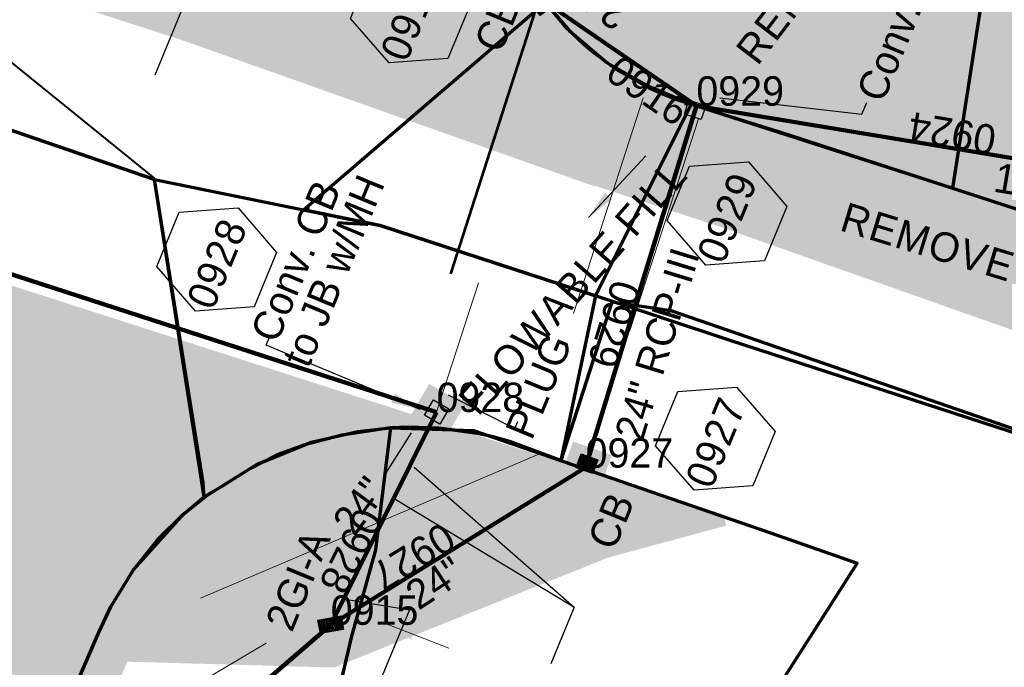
# Model space of a CAD drawing. Extents: x 1160061 to 2574774, y 200346 to 1150371.
# Tile 109 of 123: x 2483338 to 2483505, y 368956 to 369066. Entities that reach past the tile are written whole.
import ezdxf
from ezdxf.enums import TextEntityAlignment as Align

# ---------------------------------------------------------------- set-up
doc = ezdxf.new("R2010")
doc.units = 0
doc.header["$MEASUREMENT"] = 0
doc.linetypes.add('DGN Style 2', pattern=[29.296317, 17.57779, -11.718527])
for name, color, linetype, lineweight in [('Exist Plan Preparation Drainage Notes Label', 31, 'Continuous', 30), ('Exist Plan Preparation Watershed Blue', 5, 'Continuous', 30), ('Prop Drainage Structure Box Number Symbol CELL', 9, 'Continuous', 30), ('Prop Drainage Structure Catch Basin Convert From Drop Inlet CELL', 7, 'Continuous', 30), ('Prop Drainage Structure Catch Basin Grate 840 03E CELL', 7, 'Continuous', 30), ('Prop Drainage Structure Catch Basin Grate 840 03E Label', 9, 'Continuous', 30), ('Prop Drainage Structure Catch Basin Grate 840 03F CELL', 7, 'Continuous', 30), ('Prop Drainage Structure Catch Basin Grate 840 03F Label', 9, 'Continuous', 30), ('Prop Drainage Structure Drop Inlet Grate 2 Narrow Slots and Sag Grates 840 24 CELL', 7, 'Continuous', 30), ('Prop Drainage Structure Drop Inlet Grate 2 Narrow Slots and Sag Grates 840 24 Label', 9, 'Continuous', 30), ('Prop Drainage Structure Flowable Fill Label', 101, 'Continuous', 30), ('Prop Drainage Structure Junction Box Convert From Catch Basin CELL', 7, 'Continuous', 30), ('Prop Drainage Structure Junction Box with Manhole Convert From Catch Basin Label', 9, 'Continuous', 30), ('Prop Drainage Structure Pipe RCP 15in Class III', 9, 'Continuous', 211), ('Prop Drainage Structure Pipe RCP 15in Class III Label', 9, 'Continuous', 30), ('Prop Drainage Structure Pipe RCP 24in Class III', 9, 'Continuous', 211), ('Prop Drainage Structure Pipe RCP 24in Class III Label', 9, 'Continuous', 30), ('Prop Drainage Structure Pipe RCP 30in Class III', 9, 'Continuous', 211), ('Prop Drainage Structure Pipe Removal Label', 9, 'Continuous', 30), ('Prop Drainage Structure Plot Symbol 20 Scale', 9, 'DGN Style 2', 13), ('Prop Drainage Structure Plot Symbol 20 Scale CELL', 9, 'DGN Style 2', 13), ('Prop Drainage Structure Plot Symbol 50 Scale', 9, 'DGN Style 2', 13), ('Prop Drainage Structure Plot Symbol 50 Scale CELL', 9, 'DGN Style 2', 13), ('Prop Plan Preparation Grade to Drain Arrows CELL', 7, 'Continuous', 13), ('Prop Vertical Profile Ditch Grade Median Label', 5, 'Continuous', 40)]:
    doc.layers.add(name, color=color, linetype=linetype, lineweight=lineweight)
for name, color, linetype, lineweight, plot in [('Scratch_Level_5', 6, 'Continuous', 0, False), ('Scratch_Level_6', 30, 'Continuous', 0, False), ('Scratch_Level_8', 171, 'Continuous', 0, False), ('Scratch_Level_9', 9, 'Continuous', 0, False)]:
    doc.layers.add(name, color=color, linetype=linetype, lineweight=lineweight, plot=plot)
doc.styles.add('Style-font041', font='font041.shx')
doc.styles.add('Style-GEOMETRICFUTURA_211_M_L', font='GEOMETRICFUTURA_211_M_L.shx')
doc.dimstyles.new('erosion_control', dxfattribs={"dimtxt": 4.99999, "dimasz": 9.99998, "dimexe": 2.499995, "dimexo": 2.499995, "dimgap": 2.499995, "dimtad": 0, "dimtih": 1, "dimtoh": 1, "dimzin": 3, "dimdsep": 46, "dimtxsty": 'Style-GEOMETRICFUTURA_211_M_L', "dimcen": 0.09, "dimaunit": 1, "dimadec": 4, "dimazin": 3, "dimtfac": 1, "dimtofl": 0, "dimtmove": 0, "dimatfit": 1, "dimfxl": 1, "dimtzin": 3, "dimlwd": 106, "dimarcsym": 0})

# ---------------------------------------------------------------- blocks, each defined once
blk = doc.blocks.new('PROP DRAINAGE STRUCTURE BOX NUMBER SYMBOL_24')
at = {"layer": 'Prop Drainage Structure Box Number Symbol CELL', "flags": 128}
blk.add_lwpolyline([(-5.000009, 8.944294), (5.000009, 8.944294), (9.47214, 0), (5.000009, -8.944294), (-5.000009, -8.944294), (-9.47214, 0), (-5.000009, 8.944294)], dxfattribs=at)
at = {"layer": 'Prop Drainage Structure Box Number Symbol CELL', "insert": (-0.589188, -0.318055), "char_height": 4.99999, "attachment_point": 5, "line_spacing_factor": 0.6, "style": 'Style-GEOMETRICFUTURA_211_M_L'}
blk.add_mtext('\\T1.056;0916', dxfattribs=at)
blk = doc.blocks.new('PROP DRAINAGE STRUCTURE BOX NUMBER SYMBOL_32')
at = {"layer": 'Prop Drainage Structure Box Number Symbol CELL', "flags": 128}
blk.add_lwpolyline([(-5.000009, 8.944294), (5.000009, 8.944294), (9.47214, 0), (5.000009, -8.944294), (-5.000009, -8.944294), (-9.47214, 0), (-5.000009, 8.944294)], dxfattribs=at)
at = {"layer": 'Prop Drainage Structure Box Number Symbol CELL', "insert": (-0.530855, -0.318055), "char_height": 4.99999, "attachment_point": 5, "line_spacing_factor": 0.6, "style": 'Style-GEOMETRICFUTURA_211_M_L'}
blk.add_mtext('\\T1.051;0927', dxfattribs=at)
blk = doc.blocks.new('PROP DRAINAGE STRUCTURE BOX NUMBER SYMBOL_33')
at = {"layer": 'Prop Drainage Structure Box Number Symbol CELL', "flags": 128}
blk.add_lwpolyline([(-5.000009, 8.944294), (5.000009, 8.944294), (9.47214, 0), (5.000009, -8.944294), (-5.000009, -8.944294), (-9.47214, 0), (-5.000009, 8.944294)], dxfattribs=at)
at = {"layer": 'Prop Drainage Structure Box Number Symbol CELL', "insert": (-0.586916, -0.318055), "char_height": 4.99999, "attachment_point": 5, "line_spacing_factor": 0.6, "style": 'Style-GEOMETRICFUTURA_211_M_L'}
blk.add_mtext('\\T1.051;0928', dxfattribs=at)
blk = doc.blocks.new('PROP DRAINAGE STRUCTURE BOX NUMBER SYMBOL_36')
at = {"layer": 'Prop Drainage Structure Box Number Symbol CELL', "flags": 128}
blk.add_lwpolyline([(-5.000009, 8.944294), (5.000009, 8.944294), (9.47214, 0), (5.000009, -8.944294), (-5.000009, -8.944294), (-9.47214, 0), (-5.000009, 8.944294)], dxfattribs=at)
at = {"layer": 'Prop Drainage Structure Box Number Symbol CELL', "insert": (-0.602067, -0.318055), "char_height": 4.99999, "attachment_point": 5, "line_spacing_factor": 0.6, "style": 'Style-GEOMETRICFUTURA_211_M_L'}
blk.add_mtext('\\T1.051;0929', dxfattribs=at)
blk = doc.blocks.new('PROP TERMINATOR ARROW_202')
at = {"layer": 'Prop Plan Preparation Grade to Drain Arrows CELL'}
blk.add_solid([(-5.710468, 0.950265), (0, 0), (-4.99999, 0), (-5.710468, -0.950265)], dxfattribs=at)
blk = doc.blocks.new('PROP PLAN PREPARATION GRADE TO DRAIN ARROWS_42')
at = {"layer": 'Prop Plan Preparation Grade to Drain Arrows CELL'}
blk.add_line((-7.00001, 0), (4.99999, 0), dxfattribs=at)
blk.add_blockref('PROP TERMINATOR ARROW_202', (4.99999, 0), dxfattribs=at)
blk = doc.blocks.new('PROP TERMINATOR ARROW_203')
at = {"layer": 'Prop Plan Preparation Grade to Drain Arrows CELL', "extrusion": (0, 0, -1)}
blk.add_solid([(5.710468, 0.950265), (0, 0), (4.99999, 0), (5.710468, -0.950265)], dxfattribs=at)
blk = doc.blocks.new('PROP PLAN PREPARATION GRADE TO DRAIN ARROWS_43')
at = {"layer": 'Prop Plan Preparation Grade to Drain Arrows CELL'}
blk.add_line((-7.00001, 0), (4.99999, 0), dxfattribs=at)
blk.add_blockref('PROP TERMINATOR ARROW_203', (4.99999, 0), dxfattribs=at)
blk = doc.blocks.new('PROP DRAINAGE STRUCTURE DROP INLET GRATE 2 NARROW SLOTS AND SAG GRATES 840 24_1')
at = {"layer": 'Prop Drainage Structure Drop Inlet Grate 2 Narrow Slots and Sag Grates 840 24 CELL', "flags": 128}
for points in [[(-2, 1.16665), (2, 1.16665), (2, -1.16665), (-2, -1.16665), (-2, 1.16665)], [(-1.9375, 1.10415), (1.9375, 1.10415), (1.9375, -1.10415), (-1.9375, -1.10415), (-1.9375, 1.10415)], [(-1.9271, 1.09375), (-0.0104, 1.09375), (-0.0104, -1.09375), (-1.9271, -1.09375), (-1.9271, 1.09375)], [(-1.7604, 0.91145), (-1.5833, 0.91145), (-1.5833, -0.91145), (-1.7604, -0.91145), (-1.7604, 0.91145)], [(-1.4635, 0.91145), (-1.2864, 0.91145), (-1.2864, -0.91145), (-1.4635, -0.91145), (-1.4635, 0.91145)], [(-1.1666, 0.91145), (-0.9895, 0.91145), (-0.9895, -0.91145), (-1.1666, -0.91145), (-1.1666, 0.91145)], [(-0.8697, 0.91145), (-0.6926, 0.91145), (-0.6926, -0.91145), (-0.8697, -0.91145), (-0.8697, 0.91145)], [(-0.5728, 0.91145), (-0.3957, 0.91145), (-0.3957, -0.91145), (-0.5728, -0.91145), (-0.5728, 0.91145)], [(-0.276, 0.91145), (-0.0989, 0.91145), (-0.0989, -0.91145), (-0.276, -0.91145), (-0.276, 0.91145)], [(0.0104, 1.09375), (1.9271, 1.09375), (1.9271, -1.09375), (0.0104, -1.09375), (0.0104, 1.09375)], [(0.0989, 0.91145), (0.276, 0.91145), (0.276, -0.91145), (0.0989, -0.91145), (0.0989, 0.91145)], [(0.3958, 0.91145), (0.5729, 0.91145), (0.5729, -0.91145), (0.3958, -0.91145), (0.3958, 0.91145)], [(0.6926, 0.91145), (0.8697, 0.91145), (0.8697, -0.91145), (0.6926, -0.91145), (0.6926, 0.91145)], [(0.9895, 0.91145), (1.1666, 0.91145), (1.1666, -0.91145), (0.9895, -0.91145), (0.9895, 0.91145)], [(1.2864, 0.91145), (1.4635, 0.91145), (1.4635, -0.91145), (1.2864, -0.91145), (1.2864, 0.91145)], [(1.5833, 0.91145), (1.7604, 0.91145), (1.7604, -0.91145), (1.5833, -0.91145), (1.5833, 0.91145)]]:
    blk.add_lwpolyline(points, dxfattribs=at)
at = {"layer": 'Prop Drainage Structure Plot Symbol 20 Scale CELL', "extrusion": (0, 0, -1)}
blk.add_solid([(2.00004, 2.00004), (-2.00004, 2.00004), (2.00004, -2.00004), (-2.00004, -2.00004)], dxfattribs=at)
at = {"layer": 'Prop Drainage Structure Plot Symbol 50 Scale CELL', "extrusion": (0, 0, -1)}
blk.add_solid([(3.5, 3.5), (-3.5, 3.5), (3.5, -3.5), (-3.5, -3.5)], dxfattribs=at)
blk = doc.blocks.new('PROP DRAINAGE STRUCTURE CATCH BASIN GRATE 840 03F_8')
at = {"layer": 'Prop Drainage Structure Catch Basin Grate 840 03F CELL', "flags": 128}
for points in [[(1.5, -0.041652), (-1.5, -0.041652), (-1.5, 1.958348), (1.5, 1.958348), (1.5, -0.541651), (-1.5, -0.541651), (-1.5, -0.041652)], [(-1.4896, -0.031252), (-1.4896, 1.947948), (1.4896, 1.947948), (1.4896, -0.031252), (-1.4896, -0.031252)], [(1.288145, 0.093748), (-1.3646, 0.093748), (-1.3646, 1.822948), (1.3646, 1.822948), (1.3646, 0.156024)], [(-0.0625, 1.572356), (-0.0625, 1.397781), (-0.388171, 1.715287)]]:
    blk.add_lwpolyline(points, dxfattribs=at)
for points in [[(-0.0625, 0.743196), (-0.0625, 0.568621), (-1.238654, 1.715287, -1), (-1.151395, 1.804791), (-0.0625, 0.743196)], [(-0.0625, 0.845008), (-0.95516, 1.715287, -1), (-0.867901, 1.804791), (-0.0625, 1.019582), (-0.0625, 0.845008)], [(-0.584406, 1.804791), (-0.0625, 1.295969), (-0.0625, 1.121394), (-0.671666, 1.715287, -1), (-0.584406, 1.804791)], [(-0.0625, 1.397781), (-0.388171, 1.715287, -1), (-0.300912, 1.804791), (-0.0625, 1.572356), (-0.0625, 1.397781)], [(0.0625, 1.552302), (0.0625, 1.726876), (1.345744, 0.475805, -1), (1.258485, 0.386302), (0.0625, 1.552302)], [(1.258485, 0.662688), (0.178817, 1.715287, -1), (0.266077, 1.804791), (1.345744, 0.752192, -1), (1.258485, 0.662688)], [(1.258484, 0.939076), (0.462312, 1.715287, -1), (0.549571, 1.804791), (1.345744, 1.028578, -1), (1.258484, 0.939076)], [(1.258484, 1.215463), (0.745806, 1.715287, -1), (0.833065, 1.804791), (1.345744, 1.304965, -1), (1.258484, 1.215463)], [(1.258485, 1.491849), (1.0293, 1.715287, -1), (1.11656, 1.804791), (1.345744, 1.581352, -1), (1.258485, 1.491849)], [(-1.011451, 0.111847), (-1.345334, 0.437358, -1), (-1.258074, 0.526862), (-0.924192, 0.20135, -1), (-1.011451, 0.111847)], [(-0.0625, 0.466809), (-0.0625, 0.292234), (-1.345334, 1.542905, -1), (-1.258074, 1.632408), (-0.0625, 0.466809)], [(-0.160968, 0.111847), (-1.345334, 1.266519, -1), (-1.258074, 1.356022), (-0.073709, 0.20135, -1), (-0.160968, 0.111847)], [(-0.444462, 0.111847), (-1.345334, 0.990132, -1), (-1.258074, 1.079635), (-0.357203, 0.20135, -1), (-0.444462, 0.111847)], [(-0.727957, 0.111847), (-1.345334, 0.713745, -1), (-1.258074, 0.803248), (-0.640698, 0.20135, -1), (-0.727957, 0.111847)], [(-1.345334, 0.160972, -1), (-1.258074, 0.250475), (-1.207686, 0.20135, -1), (-1.294946, 0.111847), (-1.345334, 0.160972)], [(0.0625, 1.45049), (1.345744, 0.199418, -1), (1.258485, 0.109915), (0.0625, 1.275915), (0.0625, 1.45049)], [(0.0625, 1.174103), (1.060268, 0.20135, -1), (0.973009, 0.111847), (0.0625, 0.999528), (0.0625, 1.174103)], [(0.0625, 0.897716), (0.776774, 0.20135, -1), (0.689515, 0.111847), (0.0625, 0.723142), (0.0625, 0.897716)], [(0.0625, 0.62133), (0.49328, 0.20135, -1), (0.406021, 0.111847), (0.0625, 0.446755), (0.0625, 0.62133)], [(0.0625, 0.344943), (0.209785, 0.20135, -1), (0.122526, 0.111847), (0.0625, 0.170368), (0.0625, 0.344943)]]:
    blk.add_lwpolyline(points, format="xyb", dxfattribs=at)
at = {"layer": 'Prop Drainage Structure Plot Symbol 20 Scale', "extrusion": (0, 0, -1)}
blk.add_solid([(2.00004, 2.00004), (-2.00004, 2.00004), (2.00004, -2.00004), (-2.00004, -2.00004)], dxfattribs=at)
at = {"layer": 'Prop Drainage Structure Plot Symbol 50 Scale', "extrusion": (0, 0, -1)}
blk.add_solid([(3.5, 3.5), (-3.5, 3.5), (3.5, -3.5), (-3.5, -3.5)], dxfattribs=at)
blk = doc.blocks.new('PROP DRAINAGE STRUCTURE JUNCTION BOX CONVERT FROM CATCH BASIN_1')
at = {"layer": 'Prop Drainage Structure Junction Box Convert From Catch Basin CELL', "flags": 128}
blk.add_lwpolyline([(-1.5001, 1.5001), (1.5001, 1.5001), (1.5001, -1.5001), (-1.5001, -1.5001), (-1.5001, -1.5001), (-1.5001, 1.5001)], dxfattribs=at)
at = {"layer": 'Prop Drainage Structure Plot Symbol 20 Scale', "extrusion": (0, 0, -1)}
blk.add_solid([(2.00004, 2.00004), (-2.00004, 2.00004), (2.00004, -2.00004), (-2.00004, -2.00004)], dxfattribs=at)
at = {"layer": 'Prop Drainage Structure Plot Symbol 50 Scale', "extrusion": (0, 0, -1)}
blk.add_solid([(3.5, 3.5), (-3.5, 3.5), (3.5, -3.5), (-3.5, -3.5)], dxfattribs=at)
blk = doc.blocks.new('PROP DRAINAGE STRUCTURE CATCH BASIN CONVERT FROM DROP INLET')
at = {"layer": 'Prop Drainage Structure Catch Basin Convert From Drop Inlet CELL', "flags": 128}
blk.add_lwpolyline([(1.499997, 0), (-1.499997, 0), (-1.499997, 1.999996), (1.499997, 1.999996), (1.499997, -0.499999), (-1.499997, -0.499999), (-1.499997, 0)], dxfattribs=at)
at = {"layer": 'Prop Drainage Structure Plot Symbol 20 Scale', "extrusion": (0, 0, -1)}
blk.add_solid([(2.00004, 2.00004), (-2.00004, 2.00004), (2.00004, -2.00004), (-2.00004, -2.00004)], dxfattribs=at)
at = {"layer": 'Prop Drainage Structure Plot Symbol 50 Scale', "extrusion": (0, 0, -1)}
blk.add_solid([(3.5, 3.5), (-3.5, 3.5), (3.5, -3.5), (-3.5, -3.5)], dxfattribs=at)
blk = doc.blocks.new('PROP DRAINAGE STRUCTURE CATCH BASIN GRATE 840 03E_2')
at = {"layer": 'Prop Drainage Structure Catch Basin Grate 840 03E CELL', "color": 7, "linetype": 'Continuous', "lineweight": 13}
blk.add_line((1.5, 0), (-1.5, 0), dxfattribs=at)
at = {"layer": 'Prop Drainage Structure Catch Basin Grate 840 03E CELL', "flags": 128}
for points in [[(1.5, 0), (-1.5, 0), (-1.5, 2), (1.5, 2), (1.5, -0.499999), (-1.5, -0.499999), (-1.5, 0)], [(-1.4896, 0.0104), (-1.4896, 1.9896), (1.4896, 1.9896), (1.4896, 0.0104), (-1.4896, 0.0104)]]:
    blk.add_lwpolyline(points, dxfattribs=at)
for points in [[(-1.3021, 1.8021, -1), (-1.1771, 1.8021), (-1.1771, 1.0417), (-1.3021, 1.0417), (-1.3021, 1.8021)], [(-1.125, 1.8021, -1), (-1, 1.8021), (-1, 1.0417), (-1.125, 1.0417), (-1.125, 1.8021)], [(-0.9481, 1.8021, -1), (-0.8231, 1.8021), (-0.8231, 1.0417), (-0.9481, 1.0417), (-0.9481, 1.8021)], [(-0.771, 1.8021, -1), (-0.646, 1.8021), (-0.646, 1.0417), (-0.771, 1.0417), (-0.771, 1.8021)], [(-0.5939, 1.8021, -1), (-0.4689, 1.8021), (-0.4689, 1.0417), (-0.5939, 1.0417), (-0.5939, 1.8021)], [(-0.4168, 1.8021, -1), (-0.2918, 1.8021), (-0.2918, 1.0417), (-0.4168, 1.0417), (-0.4168, 1.8021)], [(-0.2397, 1.8021, -1), (-0.1147, 1.8021), (-0.1147, 1.0417), (-0.2397, 1.0417), (-0.2397, 1.8021)], [(-0.0626, 1.8021, -1), (0.0624, 1.8021), (0.0624, 1.0417), (-0.0626, 1.0417), (-0.0626, 1.8021)], [(0.1145, 1.8021, -1), (0.2395, 1.8021), (0.2395, 1.0417), (0.1145, 1.0417), (0.1145, 1.8021)], [(0.2916, 1.8021, -1), (0.4166, 1.8021), (0.4166, 1.0417), (0.2916, 1.0417), (0.2916, 1.8021)], [(0.4687, 1.8021, -1), (0.5937, 1.8021), (0.5937, 1.0417), (0.4687, 1.0417), (0.4687, 1.8021)], [(0.6458, 1.8021, -1), (0.7708, 1.8021), (0.7708, 1.0417), (0.6458, 1.0417), (0.6458, 1.8021)], [(0.8229, 1.8021, -1), (0.9479, 1.8021), (0.9479, 1.0417), (0.8229, 1.0417), (0.8229, 1.8021)], [(1, 1.8021, -1), (1.125, 1.8021), (1.125, 1.0417), (1, 1.0417), (1, 1.8021)], [(1.1771, 1.8021, -1), (1.3021, 1.8021), (1.3021, 1.0417), (1.1771, 1.0417), (1.1771, 1.8021)], [(-1.3021, 0.1979, 1), (-1.1771, 0.1979), (-1.1771, 0.9583), (-1.3021, 0.9583), (-1.3021, 0.1979)], [(-1.125, 0.1979, 1), (-1, 0.1979), (-1, 0.9583), (-1.125, 0.9583), (-1.125, 0.1979)], [(-0.9481, 0.1979, 1), (-0.8231, 0.1979), (-0.8231, 0.9583), (-0.9481, 0.9583), (-0.9481, 0.1979)], [(-0.771, 0.1979, 1), (-0.646, 0.1979), (-0.646, 0.9583), (-0.771, 0.9583), (-0.771, 0.1979)], [(-0.5939, 0.1979, 1), (-0.4689, 0.1979), (-0.4689, 0.9583), (-0.5939, 0.9583), (-0.5939, 0.1979)], [(-0.4168, 0.1979, 1), (-0.2918, 0.1979), (-0.2918, 0.9583), (-0.4168, 0.9583), (-0.4168, 0.1979)], [(-0.2397, 0.1979, 1), (-0.1147, 0.1979), (-0.1147, 0.9583), (-0.2397, 0.9583), (-0.2397, 0.1979)], [(-0.0626, 0.1979, 1), (0.0624, 0.1979), (0.0624, 0.9583), (-0.0626, 0.9583), (-0.0626, 0.1979)], [(0.1145, 0.1979, 1), (0.2395, 0.1979), (0.2395, 0.9583), (0.1145, 0.9583), (0.1145, 0.1979)], [(0.2916, 0.1979, 1), (0.4166, 0.1979), (0.4166, 0.9583), (0.2916, 0.9583), (0.2916, 0.1979)], [(0.4687, 0.1979, 1), (0.5937, 0.1979), (0.5937, 0.9583), (0.4687, 0.9583), (0.4687, 0.1979)], [(0.6458, 0.1979, 1), (0.7708, 0.1979), (0.7708, 0.9583), (0.6458, 0.9583), (0.6458, 0.1979)], [(0.8229, 0.1979, 1), (0.9479, 0.1979), (0.9479, 0.9583), (0.8229, 0.9583), (0.8229, 0.1979)], [(1, 0.1979, 1), (1.125, 0.1979), (1.125, 0.9583), (1, 0.9583), (1, 0.1979)], [(1.1771, 0.1979, 1), (1.3021, 0.1979), (1.3021, 0.9583), (1.1771, 0.9583), (1.1771, 0.1979)]]:
    blk.add_lwpolyline(points, format="xyb", dxfattribs=at)
at = {"layer": 'Prop Drainage Structure Plot Symbol 20 Scale'}
blk.add_solid([(-2.00004, 2.000042), (2.00004, 2.000042), (-2.00004, -2.000038), (2.00004, -2.000038)], dxfattribs=at)
at = {"layer": 'Prop Drainage Structure Plot Symbol 50 Scale', "extrusion": (0, 0, -1)}
blk.add_solid([(3.5, 3.500002), (-3.5, 3.500002), (3.5, -3.499998), (-3.5, -3.499998)], dxfattribs=at)

msp = doc.modelspace()

# ---------------------------------------------------------------- hatches: boundary and pattern name
at = {"layer": 'Scratch_Level_6'}
for points in [[(2483435.61, 369037.31), (2483365.18, 369062.28), (2483237.07, 369103.64), (2482987.02, 369185.89), (2482927.65, 369205.42), (2482786.92, 369248.69), (2482743.22, 369262.13), (2482594.43, 369310.99), (2482611.93, 369323.88), (2482730.69, 369288.87), (2482751.69, 369277.32), (2482878.31, 369241.5), (2482887.67, 369244.68), (2483020.64, 369207.64), (2483090.07, 369184.2), (2483246.22, 369131.49), (2483300.52, 369117.38), (2483325.73, 369114.28), (2483344, 369127), (2483357.02, 369164.01), (2483392.59, 369245.11), (2483433.95, 369332.65), (2483462.39, 369405.08), (2483476.45, 369450.64), (2483485.53, 369492.69), (2483504.08, 369539.43), (2483510.87, 369635.13), (2483526.89, 369675.46), (2483536.44, 369686.46), (2483534.36, 369659.34), (2483527.06, 369577.32), (2483517.68, 369468.69), (2483508.82, 369349.27), (2483507.64, 369333.27), (2483502.45, 369319.09), (2483507.22, 369331.01), (2483502.45, 369319.09), (2483489.78, 369287.41), (2483473.54, 369244.29), (2483464.99, 369221.57), (2483441.31, 369167.78), (2483431.59, 369145.7), (2483426.13, 369132.19), (2483415.57, 369105.42), (2483415.96, 369093.74), (2483416.97, 369083.14), (2483425.21, 369071.78), (2483430.6, 369060.92)], [(2483643.69, 368960.94), (2483608.79, 368976.78), (2483546.81, 368998.68), (2483456.37, 369030.63), (2483435.1, 369037.59), (2483430.6, 369060.92), (2483416.91, 369083.65), (2483415.13, 369104.47), (2483431.42, 369146.07), (2483459.18, 369207.74), (2483507.22, 369331.01), (2483533.48, 369420.19), (2483543.32, 369458.7), (2483557.39, 369642.26), (2483560.61, 369684.33), (2483595.35, 369649.31), (2483595.29, 369589.28), (2483572.45, 369371.96), (2483569.75, 369151.67), (2483554.17, 369051.21), (2483567.61, 369046.99), (2483644.45, 369022.89), (2483658.83, 368996.96)], [(2482474.94, 367420.19), (2482471.85, 367422.73), (2482435.26, 367476.58), (2482402.2, 367525.23), (2482419.97, 367532.15), (2482463.91, 367534.88), (2482527.41, 367572.3), (2482618.46, 367637.89), (2482671.72, 367666.15), (2482693.43, 367707.74), (2482708.83, 367715.94), (2482765.41, 367774.37), (2482805.67, 367815.95), (2482839.36, 367878.19), (2482875.27, 367933.64), (2482906.17, 368003.38), (2482956.63, 368117.24), (2482997.93, 368220.2), (2483035.29, 368334), (2483022.84, 368369.74), (2483006.48, 368416.66), (2483006.73, 368451.15), (2483018.08, 368468.6), (2483051.39, 368519.82), (2483091.71, 368572.45), (2483122.05, 368623.39), (2483136.32, 368658.7), (2483152.52, 368717.58), (2483158.4, 368738.99), (2483146.72, 368749.86), (2483127.93, 368755.75), (2483121.57, 368767.87), (2483128.62, 368790.48), (2483169.99, 368777.58), (2483190.23, 368788.76), (2483226.15, 368898.23), (2483267.42, 368990.7), (2483259.21, 368996.77), (2483254.64, 369000.15), (2483249.25, 369012.75), (2483249.71, 369021.8), (2483257.25, 369033.68), (2483268.66, 369040.08), (2483274.76, 369040.36), (2483397.82, 369000.76), (2483457.41, 368981.59), (2483457.92, 368979.7), (2483437.83, 368974.25), (2483391.28, 368955.58), (2483356.18, 368956.57), (2483325.68, 368884.36), (2483300.89, 368825.65), (2483230.14, 368668.08), (2483289.79, 368649.03), (2483314.22, 368661.15), (2483339.18, 368713.24), (2483351.73, 368722), (2483383.47, 368708.28), (2483348, 368626.25), (2483284.1, 368575.05), (2483233.64, 368569.54), (2483189.22, 368407.23), (2483134.3, 368265.97), (2483058.6, 368071.25), (2483051.2, 368015.06), (2483013.43, 367969.92), (2482938.88, 367836.08), (2482928.31, 367770.02), (2482882.4, 367741.99), (2482866.68, 367697.56), (2482813.39, 367633.34), (2482774.37, 367613.73), (2482720.52, 367599.21), (2482670.31, 367566.66), (2482592.3, 367530.38), (2482505.23, 367478.62), (2482485.7, 367449.46)]]:
    msp.add_hatch(color=256, dxfattribs=at).paths.add_polyline_path(points)

# ---------------------------------------------------------------- linework, layer by layer
at = {"layer": 'Exist Plan Preparation Drainage Notes Label'}
msp.add_solid([(2483400.15, 368988.67), (2483403.87, 368992.23), (2483401.76, 368993.56)], dxfattribs=at)
at = {"layer": 'Exist Plan Preparation Watershed Blue', "color": 5, "linetype": 'Continuous', "lineweight": 70}
msp.add_line((2483431.97, 369015.73), (2483431.97, 369015.73), dxfattribs=at)
at = {"layer": 'Exist Plan Preparation Watershed Blue', "color": 5, "linetype": 'Continuous', "lineweight": 70, "flags": 128}
for points in [[(2483427.51, 369068.11), (2483430.48, 369064.57), (2483433.7, 369061.47), (2483435.52, 369059.96), (2483439.25, 369057.18), (2483444.79, 369054.09), (2483447.02, 369053.09), (2483449.52, 369052.11), (2483496.41, 369037.05), (2483496.41, 369037.05), (2483504.68, 369090.93)], [(2483327.61, 369049.86), (2483360.8, 369038.51), (2483386.08, 369033.36), (2483427.16, 369068.55)], [(2483487.1, 368930.74), (2483539.47, 368984.83), (2483539.47, 368984.83), (2483448.56, 369016.17), (2483438.45, 369017.64), (2483429.79, 368990.78), (2483421.15, 368994.01), (2483418.11, 368994.81), (2483416.01, 368995.28), (2483409.02, 368996.25), (2483403.92, 368996.42), (2483400.85, 368996.31), (2483398.35, 368975.57), (2483394.26, 368960.9), (2483391.74, 368950.26)]]:
    msp.add_lwpolyline(points, dxfattribs=at)
for points in [[(2483386.08, 369033.36), (2483427.16, 369068.55), (2483431.29, 369063.74), (2483437.59, 369058.36), (2483444.86, 369054.33), (2483451.94, 369051.32), (2483435.69, 369018.73), (2483399.11, 369030.7), (2483386.08, 369033.36)], [(2483458.55, 369011.15), (2483435.69, 369018.73), (2483451.94, 369051.32), (2483466.61, 369046.71), (2483515.1, 369030.93), (2483536.34, 369023.96), (2483543.21, 369021.63), (2483539.47, 368984.83), (2483458.55, 369011.15)], [(2483309.26, 368939.79), (2483335.49, 368924.85), (2483351.28, 368961.42), (2483351.28, 368961.42), (2483353.46, 368965.99), (2483357.24, 368972.19), (2483357.24, 368972.19), (2483365.77, 368981.71), (2483369.2, 368984.6), (2483360.8, 369038.51), (2483327.61, 369049.86), (2483328.1, 368982.84), (2483309.26, 368939.79)], [(2483399.11, 369030.7), (2483435.69, 369018.73), (2483429.79, 368990.78), (2483421.17, 368993.98), (2483418.04, 368994.83), (2483416.93, 368995.07), (2483414.76, 368995.49), (2483409.02, 368996.25), (2483403.92, 368996.42), (2483400.85, 368996.31), (2483392.62, 368995.06), (2483386.32, 368993.4), (2483381.61, 368991.71), (2483376.96, 368989.32), (2483372.5, 368986.53), (2483369.2, 368984.6), (2483369.05, 368986.94), (2483360.8, 369038.51), (2483399.11, 369030.7)], [(2483425, 368918.63), (2483385.57, 368932.95), (2483362.24, 368917.64), (2483335.49, 368924.85), (2483351.28, 368961.42), (2483353.46, 368965.99), (2483357.24, 368972.19), (2483361.32, 368977.3), (2483365.77, 368981.71), (2483369.52, 368984.67), (2483378.23, 368990.12), (2483387.42, 368993.85), (2483395.3, 368995.69), (2483400.85, 368996.31), (2483414.96, 368995.86), (2483465.42, 368978.44), (2483480.12, 368973.34), (2483460.64, 368942.77), (2483425, 368918.63)]]:
    msp.add_lwpolyline(points, close=True, dxfattribs=at)
at = {"layer": 'Prop Drainage Structure Pipe RCP 15in Class III'}
msp.add_line((2483553.55, 369034.28), (2483452.83, 369051.04), dxfattribs=at)
at = {"layer": 'Prop Drainage Structure Pipe RCP 24in Class III'}
for p, q in [((2483427.02, 369068.75), (2483452.83, 369051.04)), ((2483452.83, 369051.04), (2483434.02, 368989.54)), ((2483408.71, 368998.99), (2483390.73, 368962.84)), ((2483434.02, 368989.54), (2483390.73, 368962.84))]:
    msp.add_line(p, q, dxfattribs=at)
at = {"layer": 'Prop Drainage Structure Pipe RCP 30in Class III'}
msp.add_line((2483390.73, 368962.84), (2483342.79, 368921.59), dxfattribs=at)
at = {"layer": 'Prop Drainage Structure Pipe Removal Label'}
msp.add_solid([(2483481.76, 369045.97), (2483486.76, 369044.72), (2483486.76, 369047.22)], dxfattribs=at)
at = {"layer": 'Prop Vertical Profile Ditch Grade Median Label'}
msp.add_line((2483234.18, 369141.28), (2483360.71, 369038.74), dxfattribs=at)
at = {"layer": 'Scratch_Level_5', "lineweight": 53}
msp.add_line((2483425.53, 369067.39), (2483411.04, 369022.49), dxfattribs=at)
at = {"layer": 'Scratch_Level_5'}
for p, q in [((2483443.79, 369052.35), (2483431.97, 369015.73)), ((2483453.16, 369048.82), (2483441.49, 369012.66)), ((2483408.48, 368998.29), (2483415.8, 369020.95)), ((2483368.6, 368967.37), (2483426.48, 368992.02))]:
    msp.add_line(p, q, dxfattribs=at)
at = {"layer": 'Scratch_Level_9', "lineweight": 120}
msp.add_line((2483069.08, 369109), (2483408.71, 368998.99), dxfattribs=at)

# ---------------------------------------------------------------- block references
at = {"layer": 'Prop Drainage Structure Box Number Symbol CELL', "rotation": 67.563059}
for name, p in [('PROP DRAINAGE STRUCTURE BOX NUMBER SYMBOL_24', (2483404.28, 369067.09)), ('PROP DRAINAGE STRUCTURE BOX NUMBER SYMBOL_36', (2483458.04, 369032.72)), ('PROP DRAINAGE STRUCTURE BOX NUMBER SYMBOL_33', (2483371.36, 369024.91)), ('PROP DRAINAGE STRUCTURE BOX NUMBER SYMBOL_32', (2483456.04, 368994.47))]:
    msp.add_blockref(name, p, dxfattribs=at)
at = {"layer": 'Prop Drainage Structure Plot Symbol 20 Scale'}
for name, p, rotation in [('PROP DRAINAGE STRUCTURE CATCH BASIN GRATE 840 03E_2', (2483427.02, 369068.75), 126.600743), ('PROP DRAINAGE STRUCTURE CATCH BASIN CONVERT FROM DROP INLET', (2483452.83, 369051.04), 162.223039), ('PROP DRAINAGE STRUCTURE JUNCTION BOX CONVERT FROM CATCH BASIN_1', (2483408.71, 368998.99), 150), ('PROP DRAINAGE STRUCTURE CATCH BASIN GRATE 840 03F_8', (2483434.02, 368989.54), 340.626417)]:
    msp.add_blockref(name, p, dxfattribs=dict(at, rotation=rotation))
at = {"layer": 'Prop Drainage Structure Plot Symbol 20 Scale CELL', "rotation": 190}
msp.add_blockref('PROP DRAINAGE STRUCTURE DROP INLET GRATE 2 NARROW SLOTS AND SAG GRATES 840 24_1', (2483390.73, 368962.84), dxfattribs=at)
at = {"layer": 'Prop Plan Preparation Grade to Drain Arrows CELL'}
for name, p, rotation in [('PROP PLAN PREPARATION GRADE TO DRAIN ARROWS_43', (2483404.23, 368961.41), 158.860595), ('PROP PLAN PREPARATION GRADE TO DRAIN ARROWS_42', (2483375.46, 368957.19), 30.770171)]:
    msp.add_blockref(name, p, dxfattribs=dict(at, rotation=rotation))

# ---------------------------------------------------------------- texts
at = {"layer": 'Prop Drainage Structure Catch Basin Grate 840 03E Label', "style": 'Style-GEOMETRICFUTURA_211_M_L'}
msp.add_text('CB', height=5, rotation=67.5861, dxfattribs=at).set_placement((2483419.05, 369064.96), align=Align.MIDDLE_CENTER)
at = {"layer": 'Prop Drainage Structure Catch Basin Grate 840 03F Label', "style": 'Style-GEOMETRICFUTURA_211_M_L'}
msp.add_text('CB', height=5, rotation=67.5631, dxfattribs=at).set_placement((2483438.33, 368980.5), align=Align.MIDDLE_CENTER)
at = {"layer": 'Prop Drainage Structure Drop Inlet Grate 2 Narrow Slots and Sag Grates 840 24 Label', "style": 'Style-GEOMETRICFUTURA_211_M_L'}
msp.add_text('2GI-A', height=5, rotation=67.5631, dxfattribs=at).set_placement((2483385.15, 368970.43), align=Align.MIDDLE_CENTER)
at = {"layer": 'Prop Drainage Structure Flowable Fill Label', "insert": (2483429.95, 369021.9), "char_height": 5, "attachment_point": 2, "rotation": 48.7956, "line_spacing_factor": 0.6, "style": 'Style-GEOMETRICFUTURA_211_M_L'}
msp.add_mtext('\\T1.054;FLOWABLE FILL', dxfattribs=at)
at = {"layer": 'Prop Drainage Structure Junction Box with Manhole Convert From Catch Basin Label', "char_height": 5, "attachment_point": 5, "rotation": 67.5595, "style": 'Style-GEOMETRICFUTURA_211_M_L'}
for s, insert, line_spacing_factor in [('Conv. DI To CB', (2483491.17, 369073.9), 0.6), ('Conv. CB\\P to JB w/MH\\P\\P', (2483390.85, 369022.13), 0.786545), ('PLUG\\P\\P', (2483429.09, 369002.13), 0.786545)]:
    msp.add_mtext(s, dxfattribs=dict(at, insert=insert, line_spacing_factor=line_spacing_factor))
at = {"layer": 'Prop Drainage Structure Pipe RCP 15in Class III Label', "style": 'Style-GEOMETRICFUTURA_211_M_L'}
msp.add_text('15"', height=5, rotation=350.5579, dxfattribs=at).set_placement((2483508.34, 369038.13), align=Align.MIDDLE_CENTER)
at = {"layer": 'Prop Drainage Structure Pipe RCP 24in Class III Label', "style": 'Style-GEOMETRICFUTURA_211_M_L'}
for s, rotation, p in [('24"', 145.5408, (2483436.45, 369068.34)), ('24" RCP-III', 72.9954, (2483446.16, 369010.52)), ('24" ', 53.7432, (2483396.19, 368983.84)), ('24" ', 33.329, (2483409.14, 368970.49))]:
    msp.add_text(s, height=5, rotation=rotation, dxfattribs=at).set_placement(p, align=Align.MIDDLE_CENTER)
at = {"layer": 'Prop Drainage Structure Pipe Removal Label', "char_height": 5, "attachment_point": 1, "line_spacing_factor": 0.6, "style": 'Style-GEOMETRICFUTURA_211_M_L'}
for insert, rotation in [((2483459.24, 369060.7), 52.6552), ((2483478.42, 369034.7), 342.9878)]:
    msp.add_mtext('\\T1.044;REMOVE', dxfattribs=dict(at, insert=insert, rotation=rotation))
at = {"layer": 'Scratch_Level_8', "linetype": 'Continuous', "lineweight": 30, "style": 'Style-font041'}
for s, rotation, p in [('0916', 325.5585, (2483439.92, 369059.89)), ('0924', 170.5523, (2483503.19, 369042.66)), ('0929', 252.9952, (2483443.42, 369020.29)), ('0928', 243.5633, (2483399.72, 368980.92)), ('0927', 211.6608, (2483412.38, 368976.19))]:
    msp.add_text(s, height=5, rotation=rotation, dxfattribs=at).set_placement(p, align=Align.TOP_LEFT)
at = {"layer": 'Scratch_Level_8', "linetype": 'Continuous', "style": 'Style-font041'}
for s, p in [('0929', (2483452.83, 369056.04)), ('0928', (2483408.71, 369003.99)), ('0927', (2483434.02, 368994.54)), ('0915', (2483390.73, 368967.84))]:
    msp.add_text(s, height=5, dxfattribs=at).set_placement(p, align=Align.TOP_LEFT)

# ---------------------------------------------------------------- leaders
at = {"layer": 'Exist Plan Preparation Drainage Notes Label'}
for points in [[(2483366.41, 369069.72), (2483360.84, 369056.23)], [(2483434.51, 369032.06), (2483444.25, 369042.55)], [(2483400.15, 368988.67), (2483404.42, 368995.45)]]:
    msp.add_leader(points, dimstyle='erosion_control', override={"dimtxt": 5, "dimasz": 5, "dimgap": 0, "dimlwd": -2}, dxfattribs=at)
at = {"layer": 'Prop Drainage Structure Catch Basin Grate 840 03F Label'}
msp.add_leader([(2483393.51, 368967.14), (2483404.13, 368965.38), (2483398.92, 368952.81)], dimstyle='erosion_control', override={"dimtxt": 5, "dimasz": 5, "dimgap": 0, "dimlwd": -2}, dxfattribs=at)
at = {"layer": 'Prop Drainage Structure Pipe Removal Label'}
for points in [[(2483456.82, 369052.39), (2483480.95, 369049.59), (2483481.76, 369051.56)], [(2483405.9, 368999.42), (2483379.77, 369010.34), (2483380.38, 369011.86)], [(2483410.69, 369001.9), (2483422.02, 368996.17), (2483422.48, 368997.38)], [(2483404.91, 368989.61), (2483432.07, 368965.81), (2483428.12, 368956.22)], [(2483401.48, 368984.3), (2483431.99, 368965.88)]]:
    msp.add_leader(points, dimstyle='erosion_control', override={"dimtxt": 5, "dimasz": 5, "dimgap": 0, "dimlwd": -2}, dxfattribs=at)

doc.saveas('drawing.dxf')
